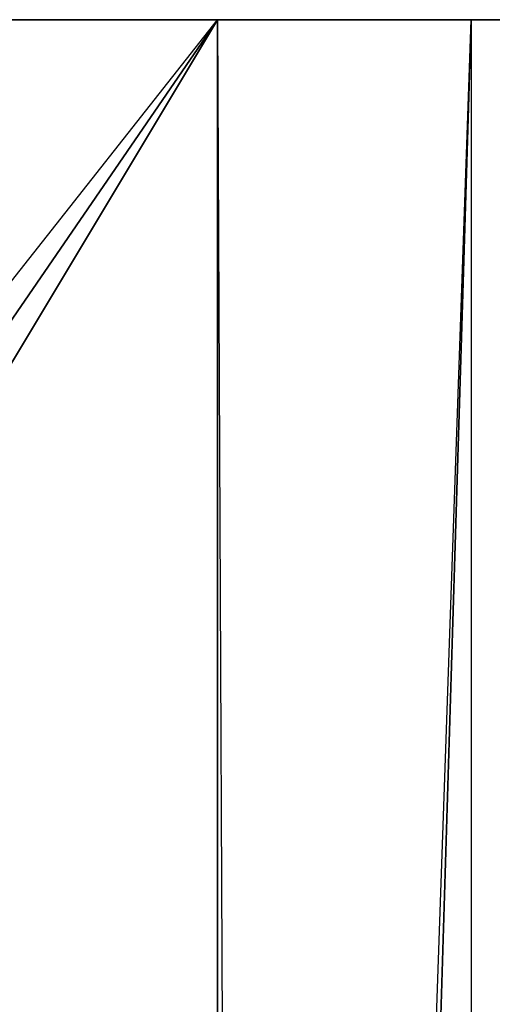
# Model space of a CAD drawing. Extents: x 0.01 to 2.18, y -5.2 to 0.
# Tile 13 of 14: x 1.18 to 1.49, y -0.65 to 0. Entities that reach past the tile are written whole.
import ezdxf

# ---------------------------------------------------------------- set-up
doc = ezdxf.new("R2010")
doc.units = 0
doc.header["$MEASUREMENT"] = 0
doc.layers.get('0').update_dxf_attribs({"color": 13, "linetype": 'CONTINUOUS'})

# ---------------------------------------------------------------- blocks, each defined once
blk = doc.blocks.new('SABER_LED_L_WHITE_STL')
at = {"color": 0}
for p, q in [((1.1371, 0, 6.0558), (1.31007, 0, 6.0768)), ((1.1371, 0, 6.0558), (1.31007, 0, 6.0768)), ((1.31007, 0, 6.0768), (1.14872, -0.23496, 6.05633)), ((1.31007, 0, 6.0768), (1.14872, -0.23496, 6.05633)), ((1.31007, 0, 6.0768), (1.15213, -0.26302, 6.05651)), ((1.31007, 0, 6.0768), (1.15213, -0.26302, 6.05651)), ((1.31007, 0, 6.0768), (1.31007, -4.81102, 6.0768)), ((1.31007, 0, 6.0768), (1.31007, -4.81102, 6.0768)), ((1.31007, 0, 6.0768), (1.33169, -4.81102, 6.08145)), ((1.31007, 0, 6.0768), (1.33169, -4.81102, 6.08145)), ((1.31007, 0, 6.0768), (1.47743, 0, 6.12528)), ((1.31007, 0, 6.0768), (1.47743, 0, 6.12528)), ((1.47743, 0, 6.12528), (1.33169, -4.81102, 6.08145)), ((1.47743, 0, 6.12528), (1.33169, -4.81102, 6.08145)), ((1.47743, 0, 6.12528), (1.47743, -5.11811, 6.12528)), ((1.47743, 0, 6.12528), (1.63484, 0, 6.19997)), ((1.47743, 0, 6.12528), (1.47743, -5.11811, 6.12528)), ((1.47743, 0, 6.12528), (1.63484, 0, 6.19997)), ((1.31007, 0, 8.1984), (1.1371, 0, 8.2194)), ((1.31007, 0, 8.1984), (1.1371, 0, 8.2194)), ((1.13823, -0.21734, 8.21935), (1.31007, 0, 8.1984)), ((1.13823, -0.21734, 8.21935), (1.31007, 0, 8.1984)), ((1.14872, -0.23496, 8.21887), (1.31007, 0, 8.1984)), ((1.14872, -0.23496, 8.21887), (1.31007, 0, 8.1984)), ((1.15213, -0.26302, 8.21869), (1.31007, 0, 8.1984)), ((1.15213, -0.26302, 8.21869), (1.31007, 0, 8.1984)), ((1.31007, -4.81102, 8.1984), (1.31007, 0, 8.1984)), ((1.31007, -4.81102, 8.1984), (1.31007, 0, 8.1984)), ((1.31007, -4.81102, 8.1984), (1.47743, 0, 8.14992)), ((1.47743, 0, 8.14992), (1.31007, 0, 8.1984)), ((1.31007, -4.81102, 8.1984), (1.47743, 0, 8.14992)), ((1.47743, 0, 8.14992), (1.31007, 0, 8.1984)), ((1.33169, -4.81102, 8.19375), (1.47743, 0, 8.14992)), ((1.33169, -4.81102, 8.19375), (1.47743, 0, 8.14992)), ((1.63484, 0, 8.07522), (1.47743, 0, 8.14992)), ((1.47743, 0, 8.14992), (1.47743, -5.11811, 8.14992)), ((1.47743, 0, 8.14992), (1.47743, -5.11811, 8.14992)), ((1.63484, 0, 8.07522), (1.47743, 0, 8.14992))]:
    blk.add_line(p, q, dxfattribs=at)

msp = doc.modelspace()

# ---------------------------------------------------------------- block references
at = {"color": 0}
msp.add_blockref('SABER_LED_L_WHITE_STL', (0, 0), dxfattribs=at)

doc.saveas('drawing.dxf')
